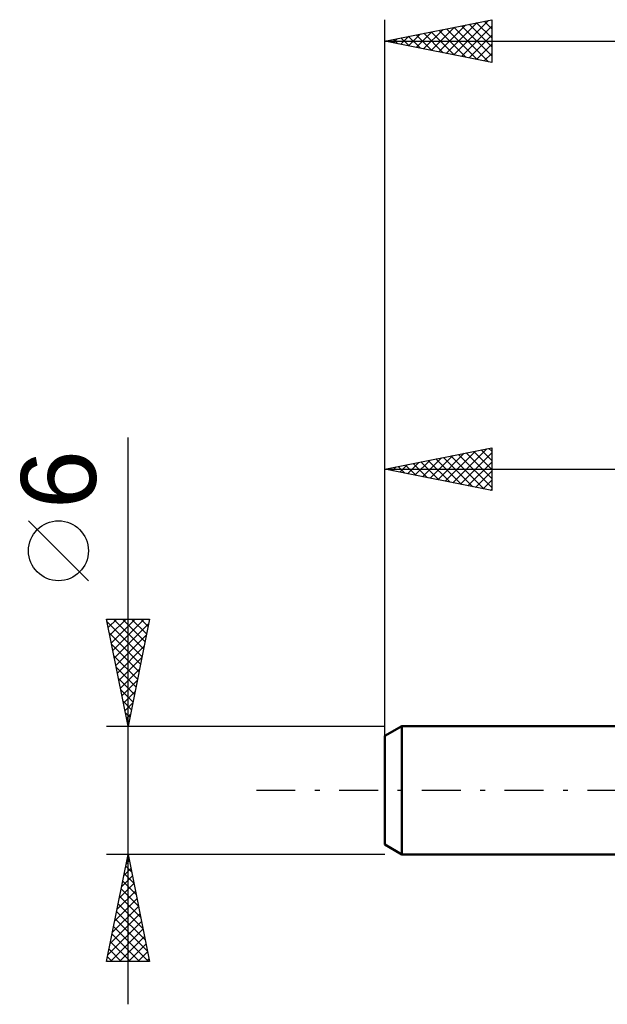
# Model space of a CAD drawing. Header units: millimetres. Extents: x -44.1 to 55.1, y -37.1 to 40.1.
# Tile 1 of 3: x -44.1 to -16.6, y -10 to 36. Entities that reach past the tile are written whole.
import ezdxf
from ezdxf.enums import TextEntityAlignment as Align

# ---------------------------------------------------------------- set-up
doc = ezdxf.new("R2010")
doc.units = ezdxf.units.MM
doc.header["$LTSCALE"] = 4.55
doc.linetypes.add('LONGDASH_DASH', pattern=[0.85, 0.4, -0.2, 0.05, -0.2])
for name, color, linetype in [('SK1', 4, 'CONTINUOUS'), ('SK2', 7, 'CONTINUOUS'), ('SK4', 2, 'LONGDASH_DASH')]:
    doc.layers.add(name, color=color, linetype=linetype)
doc.styles.get("Standard").update_dxf_attribs({"font": 'Monospac821 BT'})

msp = doc.modelspace()

# ---------------------------------------------------------------- linework, layer by layer
at = {"layer": 'SK1', "color": 4, "linetype": 'CONTINUOUS', "lineweight": 50}
for p, q in [((-26.2, 3), (-27, 2.538)), ((0, 3), (-26.2, 3)), ((-26.2, 3), (-26.2, -3)), ((-27, 2.538), (-27, -2.538)), ((-27, -2.538), (-26.2, -3)), ((-26.2, -3), (0, -3))]:
    msp.add_line(p, q, dxfattribs=at)
at = {"layer": 'SK2', "color": 7, "linetype": 'CONTINUOUS', "lineweight": 25}
for p, q in [((-27, 1), (-27, 36)), ((-27, 35), (-22, 36)), ((-23.77, 34.354), (-22.155, 35.969)), ((-22.353, 35.929), (-22, 35.576)), ((-22, 36), (-22, 34)), ((-25.538, 34.708), (-24.807, 35.439)), ((-25.184, 34.637), (-24.277, 35.545)), ((-24.831, 34.566), (-23.746, 35.651)), ((-24.828, 35.434), (-23.742, 34.348)), ((-24.477, 34.495), (-23.216, 35.757)), ((-24.474, 35.505), (-23.211, 34.242)), ((-24.124, 34.425), (-22.686, 35.863)), ((-24.121, 35.576), (-22.681, 34.136)), ((-23.767, 35.647), (-22.151, 34.03)), ((-23.417, 34.283), (-22, 35.7)), ((-23.414, 35.717), (-22, 34.304)), ((-23.06, 35.788), (-22, 34.728)), ((-22.706, 35.859), (-22, 35.152)), ((-27, 35), (7, 35)), ((-22, 34), (-27, 35)), ((-26.952, 34.99), (-26.928, 35.014)), ((-26.949, 35.01), (-26.924, 34.985)), ((-26.599, 34.92), (-26.398, 35.12)), ((-26.596, 35.081), (-26.393, 34.879)), ((-26.245, 34.849), (-25.868, 35.226)), ((-26.242, 35.152), (-25.863, 34.773)), ((-25.892, 34.778), (-25.337, 35.332)), ((-25.888, 35.222), (-25.333, 34.666)), ((-25.535, 35.293), (-24.802, 34.56)), ((-25.181, 35.364), (-24.272, 34.454)), ((-23.063, 34.213), (-22, 35.276)), ((-22.71, 34.142), (-22, 34.851)), ((-22.356, 34.071), (-22, 34.427)), ((-22.002, 34), (-22, 34.003)), ((-39, -10), (-39, 16.475)), ((-27, 15), (-22, 16)), ((-24.527, 14.505), (-23.29, 15.742)), ((-24.173, 14.435), (-22.76, 15.848)), ((-23.82, 14.364), (-22.23, 15.954)), ((-23.551, 15.69), (-22, 14.139)), ((-23.466, 14.293), (-22, 15.76)), ((-23.197, 15.761), (-22, 14.563)), ((-22.844, 15.831), (-22, 14.987)), ((-22.49, 15.902), (-22, 15.412)), ((-22.137, 15.973), (-22, 15.836)), ((-22, 16), (-22, 14)), ((-26.295, 14.859), (-25.942, 15.212)), ((-26.026, 15.195), (-25.539, 14.708)), ((-25.941, 14.788), (-25.412, 15.318)), ((-25.672, 15.266), (-25.008, 14.602)), ((-25.588, 14.718), (-24.881, 15.424)), ((-25.319, 15.336), (-24.478, 14.496)), ((-25.234, 14.647), (-24.351, 15.53)), ((-24.965, 15.407), (-23.948, 14.39)), ((-24.88, 14.576), (-23.821, 15.636)), ((-24.612, 15.478), (-23.417, 14.283)), ((-24.258, 15.548), (-22.887, 14.177)), ((-23.905, 15.619), (-22.357, 14.071)), ((-23.113, 14.223), (-22, 15.335)), ((-27, 2.076), (-27, 15)), ((-27, 15), (0, 15)), ((-22, 14), (-27, 15)), ((-26.733, 15.053), (-26.599, 14.92)), ((-26.648, 14.93), (-26.472, 15.106)), ((-26.379, 15.124), (-26.069, 14.814)), ((-22.759, 14.152), (-22, 14.911)), ((-22.406, 14.081), (-22, 14.487)), ((-22.052, 14.01), (-22, 14.062)), ((-40.85, 9.788), (-43.65, 12.588)), ((-39, 3), (-40, 8)), ((-40, 8), (-38, 8)), ((-39.99, 7.952), (-39.942, 8)), ((-39.974, 7.872), (-38.35, 6.248)), ((-39.92, 7.598), (-39.518, 8)), ((-39.849, 7.244), (-39.093, 8)), ((-39.778, 6.891), (-38.669, 8)), ((-39.707, 6.537), (-38.245, 8)), ((-39.678, 8), (-38.28, 6.602)), ((-39.254, 8), (-38.209, 6.955)), ((-38, 8), (-39, 3)), ((-38.83, 8), (-38.138, 7.309)), ((-38.405, 8), (-38.068, 7.662)), ((-39.637, 6.184), (-38.045, 7.776)), ((-39.868, 7.342), (-38.421, 5.894)), ((-39.566, 5.83), (-38.151, 7.245)), ((-39.762, 6.811), (-38.492, 5.541)), ((-39.495, 5.477), (-38.257, 6.715)), ((-39.656, 6.281), (-38.563, 5.187)), ((-39.425, 5.123), (-38.363, 6.185)), ((-39.55, 5.751), (-38.633, 4.834)), ((-39.354, 4.77), (-38.469, 5.654)), ((-39.444, 5.22), (-38.704, 4.48)), ((-39.283, 4.416), (-38.575, 5.124)), ((-39.338, 4.69), (-38.775, 4.127)), ((-39.232, 4.16), (-38.845, 3.773)), ((-39.212, 4.062), (-38.681, 4.594)), ((-39.142, 3.709), (-38.787, 4.063)), ((-39.126, 3.629), (-38.916, 3.42)), ((-39.071, 3.355), (-38.893, 3.533)), ((-40, 3), (-27, 3)), ((-39.02, 3.099), (-38.987, 3.066)), ((-39, 3.002), (-38.999, 3.003)), ((-39, -3), (-40, -3)), ((-40, -8), (-39, -3)), ((-39.037, -3.186), (-38.944, -3.279)), ((-27, -3), (-39, -3)), ((-39, -3), (-38, -8)), ((-39.197, -3.983), (-38.869, -3.655)), ((-39.108, -3.539), (-38.838, -3.809)), ((-39.09, -3.452), (-38.94, -3.302)), ((-39.303, -4.513), (-38.798, -4.009)), ((-39.179, -3.893), (-38.732, -4.339)), ((-39.409, -5.043), (-38.728, -4.362)), ((-39.249, -4.247), (-38.626, -4.87)), ((-39.515, -5.574), (-38.657, -4.716)), ((-39.391, -4.954), (-38.414, -5.93)), ((-39.32, -4.6), (-38.52, -5.4)), ((-39.727, -6.634), (-38.515, -5.423)), ((-39.621, -6.104), (-38.586, -5.069)), ((-39.461, -5.307), (-38.308, -6.461)), ((-39.833, -7.165), (-38.445, -5.776)), ((-39.532, -5.661), (-38.202, -6.991)), ((-39.939, -7.695), (-38.374, -6.13)), ((-39.674, -6.368), (-38.041, -8)), ((-39.603, -6.014), (-38.096, -7.521)), ((-39.82, -8), (-38.303, -6.483)), ((-39.744, -6.721), (-38.466, -8)), ((-39.396, -8), (-38.233, -6.837)), ((-39.815, -7.075), (-38.89, -8)), ((-38.971, -8), (-38.162, -7.191)), ((-39.956, -7.782), (-39.738, -8)), ((-39.886, -7.428), (-39.314, -8)), ((-38.547, -8), (-38.091, -7.544)), ((-38, -8), (-40, -8)), ((-38.123, -8), (-38.02, -7.898))]:
    msp.add_line(p, q, dxfattribs=at)
msp.add_circle((-42.25, 11.188), 1.4, dxfattribs=at)
at = {"layer": 'SK4', "color": 2, "linetype": 'LONGDASH_DASH', "lineweight": 25}
msp.add_line((-33, 0), (13, 0), dxfattribs=at)

# ---------------------------------------------------------------- texts
at = {"layer": 'SK2', "color": 7, "linetype": 'CONTINUOUS', "lineweight": 25}
msp.add_text('6', height=3.5, rotation=90, dxfattribs=at).set_placement((-40.5, 14.512), align=Align.CENTER)

doc.saveas('drawing.dxf')
